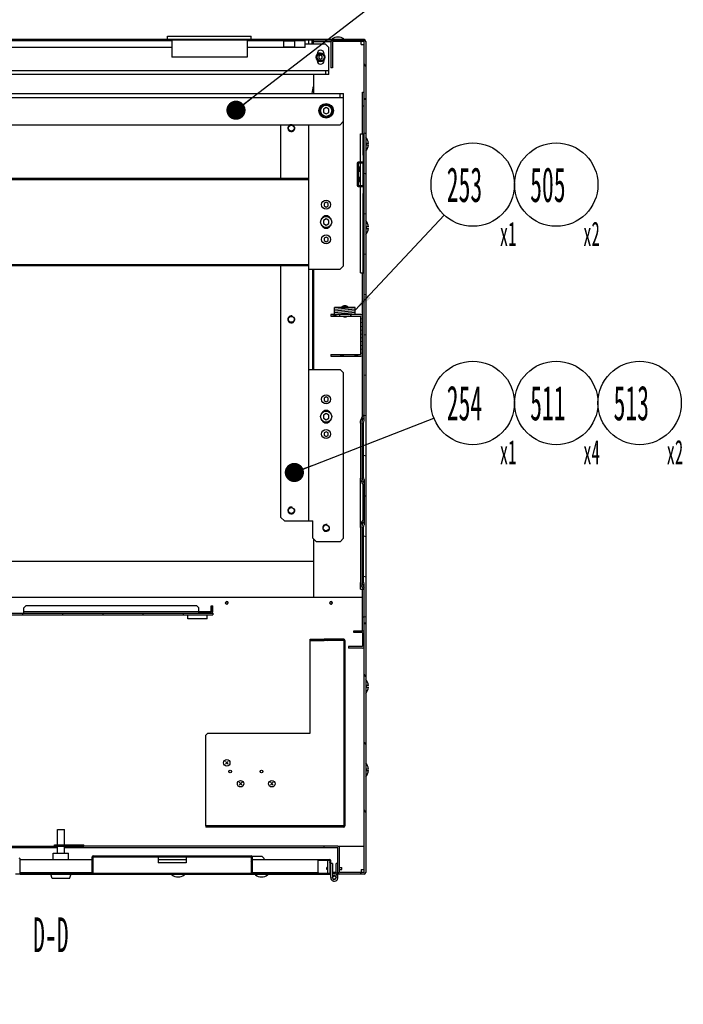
# Model space of a CAD drawing. Header units: millimetres. Extents: x 0 to 8390, y -1 to 5930.
# Tile 27 of 65: x 3622 to 4577, y 3498 to 4915. Entities that reach past the tile are written whole.
import ezdxf

# ---------------------------------------------------------------- set-up
doc = ezdxf.new("R2010")
doc.units = ezdxf.units.MM
doc.header["$LTSCALE"] = 462.55
doc.layers.get('0').update_dxf_attribs({"linetype": 'CONTINUOUS'})
for name, color, linetype in [('02___PRT_ALL_AXES', 7, 'CONTINUOUS'), ('7_ALL_FEATURES', 7, 'CONTINUOUS'), ('ALL_AXIS', 7, 'CONTINUOUS'), ('ALL_COSM_SKETCH', 7, 'CONTINUOUS')]:
    doc.layers.add(name, color=color, linetype=linetype)
doc.styles.get("Standard").update_dxf_attribs({"font": 'txt', "width": 0.5})
doc.dimstyles.get("Standard").update_dxf_attribs({"dimtxt": 35, "dimasz": 27.6, "dimexe": 2, "dimexo": 1, "dimtad": 1, "dimdec": 3, "dimdsep": 46, "dimtxsty": 'Standard', "dimblk": '_FILLED', "dimblk1": '_FILLED', "dimblk2": '_FILLED', "dimcen": 0.09, "dimadec": 3, "dimazin": 2, "dimtol": 1, "dimtp": 0.05, "dimtm": 0.05, "dimtfac": 1, "dimtdec": 3, "dimtofl": 0, "dimtmove": 0, "dimatfit": 3, "dimldrblk": '_FILLED', "dimfxl": 0, "dimtolj": 1, "dimarcsym": 0})

# ---------------------------------------------------------------- blocks, each defined once
blk = doc.blocks.new('_FILLED')
at = {"color": 0, "linetype": 'ByBlock'}
blk.add_solid([(0, 0), (-1, 0.163), (-1, -0.163)], dxfattribs=at)
blk = doc.blocks.new('BOM BALLOON 146_BL26', base_point=(4280.7, 4663.4))
at = {"color": 2, "linetype": 'Continuous'}
blk.add_circle((4273.7, 4677.5), 60, dxfattribs=at)
at = {"color": 2, "linetype": 'Continuous', "width": 0.5}
for s, height, p in [('253', 50, (4236.2, 4652.5)), ('x1', 35, (4312.6, 4589.3))]:
    blk.add_text(s, height=height, dxfattribs=at).set_placement(p)
blk = doc.blocks.new('BOM BALLOON 147_BL27', base_point=(4280.7, 4349.3))
at = {"color": 2, "linetype": 'Continuous'}
blk.add_circle((4273.7, 4363.4), 60, dxfattribs=at)
at = {"color": 2, "linetype": 'Continuous', "width": 0.5}
for s, height, p in [('254', 50, (4236.2, 4338.4)), ('x1', 35, (4312.6, 4275.2))]:
    blk.add_text(s, height=height, dxfattribs=at).set_placement(p)
blk = doc.blocks.new('BOM BALLOON 284_BL79', base_point=(4400.7, 4349.3))
at = {"color": 2, "linetype": 'Continuous'}
blk.add_circle((4393.7, 4363.4), 60, dxfattribs=at)
at = {"color": 2, "linetype": 'Continuous', "width": 0.5}
for s, height, p in [('511', 50, (4356.2, 4338.4)), ('x4', 35, (4432.6, 4275.2))]:
    blk.add_text(s, height=height, dxfattribs=at).set_placement(p)
blk = doc.blocks.new('BOM BALLOON 286_BL81', base_point=(4520.7, 4349.3))
at = {"color": 2, "linetype": 'Continuous'}
blk.add_circle((4513.7, 4363.4), 60, dxfattribs=at)
at = {"color": 2, "linetype": 'Continuous', "width": 0.5}
for s, height, p in [('513', 50, (4476.2, 4338.4)), ('x2', 35, (4552.6, 4275.2))]:
    blk.add_text(s, height=height, dxfattribs=at).set_placement(p)
blk = doc.blocks.new('BOM BALLOON 302_BL86', base_point=(4400.7, 4663.4))
at = {"color": 2, "linetype": 'Continuous'}
blk.add_circle((4393.7, 4677.5), 60, dxfattribs=at)
at = {"color": 2, "linetype": 'Continuous', "width": 0.5}
for s, height, p in [('505', 50, (4356.2, 4652.5)), ('x2', 35, (4432.6, 4589.3))]:
    blk.add_text(s, height=height, dxfattribs=at).set_placement(p)

msp = doc.modelspace()

# ---------------------------------------------------------------- hatches: boundary and pattern name
at = {"linetype": 'Continuous'}
h = msp.add_hatch(dxfattribs=at)
h.set_pattern_fill('DEFAULT__30', color=2, scale=6.769427, angle=5, style=0, pattern_type=0)
h.set_pattern_definition([(5, (0, 0), (-0.5899945, 6.7436675), [])])
edge = h.paths.add_edge_path()
edge.add_line((3121.7, 4885.7), (4117.7, 4885.7))
edge.add_line((3121.7, 4886.9), (3121.7, 4885.7))
edge.add_line((3121.7, 4886.9), (4117.7, 4886.9))
edge.add_line((4117.7, 4886.9), (4117.7, 4885.7))
h = msp.add_hatch(dxfattribs=at)
h.set_pattern_fill('DEFAULT__46', color=2, scale=55.957137, angle=125, style=0, pattern_type=0)
h.set_pattern_definition([(125, (0, 0), (-45.8374, -32.0957), [])])
edge = h.paths.add_edge_path()
edge.add_line((4119.7, 4883.4), (4119.7, 4800.7))
edge.add_line((4119.7, 4800.7), (4117.4, 4800.7))
edge.add_line((4117.4, 4883.4), (4117.4, 4800.7))
edge.add_line((4117.4, 4883.4), (4072, 4883.4))
edge.add_line((4072, 4883.4), (4072, 4845.7))
edge.add_line((4072, 4845.7), (4069.7, 4845.7))
edge.add_line((4069.7, 4883.4), (4069.7, 4845.7))
edge.add_arc((4072, 4883.4), 2.3, 90, 180)
edge.add_line((4117.4, 4885.7), (4072, 4885.7))
edge.add_arc((4117.4, 4883.4), 2.3, 0, 90)
edge = h.paths.add_edge_path()
edge.add_line((4117.4, 3685.7), (4082, 3685.7))
edge.add_arc((4082, 3688), 2.3, 180, 270)
edge.add_line((4079.7, 3688), (4079.7, 3723.4))
edge.add_line((4079.7, 3723.4), (4059.7, 3723.4))
edge.add_line((4059.7, 3723.4), (4059.7, 3725.7))
edge.add_line((4079.7, 3725.7), (4059.7, 3725.7))
edge.add_arc((4079.7, 3723.4), 2.3, 0, 90)
edge.add_line((4082, 3688), (4082, 3723.4))
edge.add_line((4117.4, 3688), (4082, 3688))
edge.add_line((4117.4, 4045.7), (4117.4, 3688))
edge.add_line((4119.7, 4045.7), (4117.4, 4045.7))
edge.add_line((4119.7, 4045.7), (4119.7, 3688))
edge.add_arc((4117.4, 3688), 2.3, 270, 360)
h = msp.add_hatch(dxfattribs=at)
h.set_pattern_fill('DEFAULT__45', color=2, scale=42.279546, angle=45, style=0, pattern_type=0)
h.set_pattern_definition([(45, (0, 0), (-29.89615, 29.89615), [])])
edge = h.paths.add_edge_path()
edge.add_line((4117.4, 4035.7), (4117.4, 4055.7))
edge.add_line((4115.1, 4035.7), (4117.4, 4035.7))
edge.add_line((4115.1, 4035.7), (4115.1, 4055.7))
edge.add_line((4115.1, 4055.7), (4117.4, 4055.7))
edge = h.paths.add_edge_path()
edge.add_line((4115.1, 4810.7), (4117.4, 4810.7))
edge.add_line((4117.4, 4790.7), (4117.4, 4810.7))
edge.add_line((4115.1, 4790.7), (4117.4, 4790.7))
edge.add_line((4115.1, 4790.7), (4115.1, 4810.7))
h = msp.add_hatch(dxfattribs=at)
h.set_pattern_fill('DEFAULT__32', color=2, scale=55.995187, angle=165, style=0, pattern_type=0)
h.set_pattern_definition([(165, (0, 0), (-14.4926, -54.0872), [])])
edge = h.paths.add_edge_path()
edge.add_line((4117.4, 4799.7), (4117.4, 4338.1))
edge.add_line((4119.7, 4799.7), (4117.4, 4799.7))
edge.add_line((4119.7, 4799.7), (4119.7, 4046.7))
edge.add_line((4119.7, 4046.7), (4117.4, 4046.7))
edge.add_line((4117.4, 4103.2), (4117.4, 4046.7))
edge.add_spline(control_points=[(4117.4, 4103.2), (4117.4, 4103.4), (4117.2, 4103.7), (4117, 4104.3), (4116.9, 4104.9), (4116.8, 4105.6), (4116.7, 4106.3), (4116.7, 4106.7), (4116.7, 4107)], knot_values=[0, 0, 0, 0, 0.166667, 0.333333, 0.5, 0.666667, 0.833333, 1, 1, 1, 1], degree=3, periodic=0)
edge.add_line((4116.7, 4107), (4116.7, 4184.4))
edge.add_spline(control_points=[(4116.7, 4184.4), (4116.7, 4184.6), (4116.7, 4185.1), (4116.8, 4185.8), (4116.9, 4186.4), (4117, 4187), (4117.2, 4187.6), (4117.4, 4188), (4117.4, 4188.1)], knot_values=[0, 0, 0, 0, 0.166667, 0.333333, 0.5, 0.666667, 0.833333, 1, 1, 1, 1], degree=3, periodic=0)
edge.add_line((4117.4, 4253.2), (4117.4, 4188.1))
edge.add_spline(control_points=[(4117.4, 4253.2), (4117.4, 4253.4), (4117.2, 4253.7), (4117, 4254.3), (4116.9, 4254.9), (4116.8, 4255.6), (4116.7, 4256.3), (4116.7, 4256.7), (4116.7, 4257)], knot_values=[0, 0, 0, 0, 0.166667, 0.333333, 0.5, 0.666667, 0.833333, 1, 1, 1, 1], degree=3, periodic=0)
edge.add_line((4116.7, 4257), (4116.7, 4334.4))
edge.add_spline(control_points=[(4116.7, 4334.4), (4116.7, 4334.6), (4116.7, 4335.1), (4116.8, 4335.8), (4116.9, 4336.4), (4117, 4337), (4117.2, 4337.6), (4117.4, 4338), (4117.4, 4338.1)], knot_values=[0, 0, 0, 0, 0.166667, 0.333333, 0.5, 0.666667, 0.833333, 1, 1, 1, 1], degree=3, periodic=0)
h = msp.add_hatch(dxfattribs=at)
h.set_pattern_fill('DEFAULT__44', color=2, scale=5.322243, angle=165, style=0, pattern_type=0)
h.set_pattern_definition([(165, (0, 0), (-1.377498, -5.140892), [])])
edge = h.paths.add_edge_path()
edge.add_line((4069.7, 4490.7), (4069.7, 4488.4))
edge.add_line((4081.7, 4490.7), (4069.7, 4490.7))
edge.add_line((4081.7, 4490.7), (4081.7, 4488.4))
edge.add_line((4081.7, 4488.4), (4069.7, 4488.4))
edge = h.paths.add_edge_path()
edge.add_line((4069.7, 4433), (4069.7, 4430.7))
edge.add_line((4069.7, 4433), (4112.8, 4433))
edge.add_line((4112.8, 4433), (4112.8, 4488.4))
edge.add_line((4112.8, 4488.4), (4097.7, 4488.4))
edge.add_line((4097.7, 4490.7), (4097.7, 4488.4))
edge.add_line((4112.8, 4490.7), (4097.7, 4490.7))
edge.add_arc((4112.8, 4488.4), 2.3, 0, 90)
edge.add_line((4115.1, 4433), (4115.1, 4488.4))
edge.add_arc((4112.8, 4433), 2.3, 270, 360)
edge.add_line((4069.7, 4430.7), (4112.8, 4430.7))
h = msp.add_hatch(dxfattribs=at)
h.set_pattern_fill('DEFAULT__24', color=2, scale=2.365954, angle=5, style=0, pattern_type=0)
h.set_pattern_definition([(5, (0, 0), (-0.20620645, 2.35695055), [])])
edge = h.paths.add_edge_path()
edge.add_line((4104.7, 4490.7), (4074.7, 4490.7))
edge.add_line((4074.7, 4490.7), (4074.7, 4500.7))
edge.add_line((4104.7, 4500.7), (4074.7, 4500.7))
edge.add_line((4104.7, 4490.7), (4104.7, 4500.7))
h = msp.add_hatch(dxfattribs=at)
h.set_pattern_fill('DEFAULT__27', color=2, scale=1.732414, angle=205, style=0, pattern_type=0)
h.set_pattern_definition([(205, (0, 0), (0.7321499, -1.57010055), [])])
edge = h.paths.add_edge_path()
edge.add_line((3879.7, 4061.1), (3897.4, 4061.1))
edge.add_line((3879.7, 4063.4), (3879.7, 4061.1))
edge.add_line((3879.7, 4063.4), (3897.4, 4063.4))
edge.add_line((3897.4, 4063.4), (3897.4, 4071.5))
edge.add_line((3897.4, 4071.5), (3899.7, 4071.5))
edge.add_line((3899.7, 4063.4), (3899.7, 4071.5))
edge.add_arc((3897.4, 4063.4), 2.3, 270, 360)
h = msp.add_hatch(dxfattribs=at)
h.set_pattern_fill('DEFAULT__28', color=2, scale=52.355953, angle=245, style=0, pattern_type=0)
h.set_pattern_definition([(245, (0, 0), (47.4506, -22.1266), [])])
edge = h.paths.add_edge_path()
edge.add_line((3190, 4061.1), (3899.7, 4061.1))
edge.add_line((3899.7, 4061.1), (3899.7, 4058.8))
edge.add_line((3190, 4058.8), (3899.7, 4058.8))
edge.add_line((3190, 4058.8), (3190, 4033.4))
edge.add_arc((3187.7, 4033.4), 2.3, 270, 360)
edge.add_line((3187.7, 4031.1), (3162.7, 4031.1))
edge.add_line((3162.7, 4031.1), (3162.7, 4033.4))
edge.add_line((3187.7, 4033.4), (3162.7, 4033.4))
edge.add_line((3187.7, 4058.8), (3187.7, 4033.4))
edge.add_arc((3190, 4058.8), 2.3, 90, 180)
h = msp.add_hatch(dxfattribs=at)
h.set_pattern_fill('DEFAULT__39', color=2, scale=55.355875, angle=45, style=0, pattern_type=0)
h.set_pattern_definition([(45, (0, 0), (-39.1425, 39.1425), [])])
edge = h.paths.add_edge_path()
edge.add_line((4115.1, 4035.7), (4102.4, 4035.7))
edge.add_arc((4115.1, 4033.4), 2.3, 0, 90)
edge.add_line((4117.4, 4033.4), (4117.4, 4013))
edge.add_arc((4115.1, 4013), 2.3, 270, 360)
edge.add_line((4115.1, 4010.7), (4094.7, 4010.7))
edge.add_line((4094.7, 4013), (4094.7, 4010.7))
edge.add_line((4115.1, 4013), (4094.7, 4013))
edge.add_line((4115.1, 4033.4), (4115.1, 4013))
edge.add_line((4115.1, 4033.4), (4102.4, 4033.4))
edge.add_line((4102.4, 4033.4), (4102.4, 4035.7))
edge = h.paths.add_edge_path()
edge.add_line((3184.7, 4035.7), (3124.3, 4035.7))
edge.add_line((3184.7, 4033.4), (3184.7, 4035.7))
edge.add_line((3184.7, 4033.4), (3124.3, 4033.4))
edge.add_line((3124.3, 4033.4), (3124.3, 4013))
edge.add_line((3124.3, 4013), (3144.7, 4013))
edge.add_line((3144.7, 4013), (3144.7, 4010.7))
edge.add_line((3124.3, 4010.7), (3144.7, 4010.7))
edge.add_arc((3124.3, 4013), 2.3, 180, 270)
edge.add_line((3122, 4033.4), (3122, 4013))
edge.add_arc((3124.3, 4033.4), 2.3, 90, 180)
h = msp.add_hatch(dxfattribs=at)
h.set_pattern_fill('DEFAULT__25', color=2, scale=13.755232, angle=325, style=0, pattern_type=0)
h.set_pattern_definition([(325, (0, 0), (7.889677, 11.267626), [])])
edge = h.paths.add_edge_path()
edge.add_line((4089.7, 4021.8), (4089.7, 3755))
edge.add_arc((4088.1, 3755), 1.6, 270, 360)
edge.add_line((4088.1, 3753.4), (3889.7, 3753.4))
edge.add_line((3889.7, 3755), (3889.7, 3753.4))
edge.add_line((4088.1, 3755), (3889.7, 3755))
edge.add_line((4088.1, 4021.8), (4088.1, 3755))
edge.add_line((4088.1, 4021.8), (4059.7, 4021.8))
edge.add_line((4059.7, 4021.8), (4059.7, 4023.4))
edge.add_line((4088.1, 4023.4), (4059.7, 4023.4))
edge.add_arc((4088.1, 4021.8), 1.6, 0, 90)
h = msp.add_hatch(dxfattribs=at)
h.set_pattern_fill('DEFAULT__33', color=2, scale=16.504649, angle=125, style=0, pattern_type=0)
h.set_pattern_definition([(125, (0, 0), (-13.519817, -9.46668), [])])
edge = h.paths.add_edge_path()
edge.add_line((3711.2, 3688.1), (3726.2, 3688.1))
edge.add_line((3726.2, 3688.1), (3726.2, 3710.7))
edge.add_arc((3727.4, 3710.7), 1.2, 90, 180)
edge.add_line((3727.4, 3711.9), (3955, 3711.9))
edge.add_arc((3955, 3710.7), 1.2, 0, 90)
edge.add_line((3956.2, 3710.7), (3956.2, 3688.1))
edge.add_line((3956.2, 3688.1), (3971.2, 3688.1))
edge.add_line((3971.2, 3686.9), (3971.2, 3688.1))
edge.add_line((3956.2, 3686.9), (3971.2, 3686.9))
edge.add_arc((3956.2, 3688.1), 1.2, 180, 270)
edge.add_line((3955, 3710.7), (3955, 3688.1))
edge.add_line((3727.4, 3710.7), (3955, 3710.7))
edge.add_line((3727.4, 3688.1), (3727.4, 3710.7))
edge.add_arc((3726.2, 3688.1), 1.2, 270, 360)
edge.add_line((3711.2, 3686.9), (3726.2, 3686.9))
edge.add_line((3711.2, 3686.9), (3711.2, 3688.1))
h = msp.add_hatch(dxfattribs=at)
h.set_pattern_fill('DEFAULT__34', color=2, scale=34.913306, angle=285, style=0, pattern_type=0)
h.set_pattern_definition([(285, (0, 0), (33.72366, 9.03623), [])])
edge = h.paths.add_edge_path()
edge.add_line((4051.2, 3706.7), (4068, 3706.7))
edge.add_arc((4068, 3705.5), 1.2, 0, 90)
edge.add_line((4069.2, 3705.5), (4069.2, 3686.9))
edge.add_arc((4068, 3686.9), 1.2, 270, 360)
edge.add_line((3622.4, 3685.7), (4068, 3685.7))
edge.add_arc((3622.4, 3686.9), 1.2, 180, 270)
edge.add_line((3621.2, 3686.9), (3621.2, 3707.5))
edge.add_line((3621.2, 3707.5), (3605.2, 3707.5))
edge.add_line((3605.2, 3708.7), (3605.2, 3707.5))
edge.add_line((3621.2, 3708.7), (3605.2, 3708.7))
edge.add_arc((3621.2, 3707.5), 1.2, 0, 90)
edge.add_line((3622.4, 3686.9), (3622.4, 3707.5))
edge.add_line((3622.4, 3686.9), (4068, 3686.9))
edge.add_line((4068, 3705.5), (4068, 3686.9))
edge.add_line((4051.2, 3705.5), (4068, 3705.5))
edge.add_line((4051.2, 3706.7), (4051.2, 3705.5))

# ---------------------------------------------------------------- linework, layer by layer
at = {"color": 7, "linetype": 'Continuous'}
for p, q in [((3121.7, 4886.9), (4117.7, 4886.9)), ((4117.7, 4886.9), (4117.7, 4885.7)), ((3121.7, 4885.7), (4117.7, 4885.7)), ((3840.5, 4885.7), (3840.5, 4860.9)), ((3949, 4885.7), (3949, 4860.9)), ((4001.7, 4884.2), (4001.7, 4885.7)), ((4017.7, 4884.2), (4017.7, 4885.7)), ((4032.7, 4884.5), (4032.7, 4885.7)), ((4061.7, 4879.7), (4032.7, 4879.7)), ((4037.7, 4879.7), (4037.7, 4885.7)), ((4042.7, 4879.7), (4042.7, 4885.7)), ((4044.7, 4883.4), (4044.7, 4885.7)), ((4044.7, 4883.4), (4069.7, 4883.4)), ((4066.7, 4874.7), (4061.7, 4879.7)), ((4066.7, 4835.7), (4066.7, 4874.7)), ((4069.7, 4883.4), (4069.7, 4845.7)), ((4072, 4883.4), (4072, 4845.7)), ((4117.4, 4883.4), (4072, 4883.4)), ((4117.4, 4338.1), (4117.4, 4883.4)), ((4119.7, 4883.4), (4119.7, 3688)), ((3949, 4860.9), (3840.5, 4860.9)), ((4048.6, 4860.7), (4049.7, 4860.7)), ((4048.6, 4860.6), (4049.7, 4860.6)), ((4048.7, 4861.4), (4049.8, 4861.4)), ((4054.7, 4863.6), (4052.2, 4862.1)), ((4052.2, 4862.1), (4052.2, 4859.2)), ((4052.2, 4859.2), (4054.7, 4857.8)), ((4057.2, 4862.1), (4054.7, 4863.6)), ((4054.7, 4857.8), (4057.2, 4859.2)), ((4057.2, 4859.2), (4057.2, 4862.1)), ((4072, 4845.7), (4069.7, 4845.7)), ((3172.7, 4841.7), (4066.7, 4841.7)), ((4061.7, 4841.7), (4061.7, 4835.7)), ((3151.7, 4802.7), (4087.7, 4802.7)), ((4082.7, 4802.7), (4082.7, 4808.7)), ((4087.7, 4768.7), (4087.7, 4808.7)), ((4115.1, 4750.7), (4115.1, 4810.7)), ((4115.1, 4810.7), (4117.4, 4810.7)), ((4062.7, 4788.3), (4058.7, 4786)), ((4066.7, 4786), (4062.7, 4788.3)), ((4115.1, 4790.7), (4117.4, 4790.7)), ((4119.7, 4800.7), (4117.4, 4800.7)), ((4119.7, 4799.7), (4117.4, 4799.7)), ((4053.5, 4783.8), (4054.7, 4783.8)), ((4053.5, 4783.6), (4054.7, 4783.6)), ((4053.6, 4785), (4054.8, 4785)), ((4058.7, 4786), (4058.7, 4781.4)), ((4058.7, 4781.4), (4062.7, 4779.1)), ((4062.7, 4779.1), (4066.7, 4781.4)), ((4066.7, 4781.4), (4066.7, 4786)), ((3156.7, 4763.7), (4082.7, 4763.7)), ((4082.7, 4763.7), (4087.7, 4768.7)), ((4112.2, 4750.7), (4117.4, 4750.7)), ((4112.2, 4709.7), (4112.2, 4750.7)), ((4116.2, 4719.7), (4116.2, 4750.7)), ((4123.7, 4736.8), (4120.7, 4736.8)), ((4120.7, 4734.5), (4120.7, 4736.8)), ((4120.7, 4734.5), (4123.7, 4734.5)), ((4115.9, 4719.7), (4117.4, 4719.7)), ((4115.9, 4708.2), (4108.9, 4708.2)), ((4108.9, 4708.2), (4108.9, 4676.2)), ((4110.7, 4702.8), (4109.8, 4702.8)), ((4110.7, 4702.8), (4110.7, 4696.5)), ((4112.2, 4676.2), (4112.2, 4708.2)), ((4116.2, 4676.1), (4116.2, 4708.2)), ((4110.7, 4696.5), (4109.8, 4696.5)), ((4037.7, 4684.6), (3201.7, 4684.6)), ((4108.9, 4676.2), (4115.9, 4676.2)), ((4112.2, 4550.7), (4112.2, 4674.7)), ((4115.9, 4664.7), (4117.4, 4664.7)), ((4116.2, 4550.7), (4116.2, 4664.7)), ((4062.7, 4652.1), (4059.7, 4650.4)), ((4059.7, 4650.4), (4059.7, 4646.9)), ((4059.7, 4646.9), (4062.7, 4645.2)), ((4065.7, 4650.4), (4062.7, 4652.1)), ((4062.7, 4645.2), (4065.7, 4646.9)), ((4065.7, 4646.9), (4065.7, 4650.4)), ((4062.7, 4628.3), (4058.7, 4626)), ((4058.7, 4626), (4058.7, 4621.4)), ((4058.7, 4621.4), (4062.7, 4619.1)), ((4066.7, 4626), (4062.7, 4628.3)), ((4062.7, 4619.1), (4066.7, 4621.4)), ((4066.7, 4621.4), (4066.7, 4626)), ((4123.7, 4616.8), (4120.7, 4616.8)), ((4120.7, 4614.5), (4120.7, 4616.8)), ((4120.7, 4614.5), (4123.7, 4614.5)), ((4062.7, 4602.1), (4059.7, 4600.4)), ((4059.7, 4600.4), (4059.7, 4596.9)), ((4059.7, 4596.9), (4062.7, 4595.2)), ((4065.7, 4600.4), (4062.7, 4602.1)), ((4062.7, 4595.2), (4065.7, 4596.9)), ((4065.7, 4596.9), (4065.7, 4600.4)), ((3201.7, 4562.8), (4037.7, 4562.8)), ((4043.7, 4411.7), (4043.7, 4555.7)), ((4112.2, 4550.7), (4117.4, 4550.7)), ((4115.1, 4344.2), (4115.1, 4550.7)), ((4112.8, 4490.7), (4069.7, 4490.7)), ((4069.7, 4490.7), (4069.7, 4488.4)), ((4104.7, 4500.7), (4074.7, 4500.7)), ((4074.7, 4490.7), (4074.7, 4500.7)), ((4081.7, 4490.7), (4081.7, 4488.4)), ((4097.7, 4490.7), (4097.7, 4488.4)), ((4104.7, 4490.7), (4104.7, 4500.7)), ((4069.7, 4488.4), (4112.8, 4488.4)), ((4112.8, 4433), (4112.8, 4488.4)), ((4069.7, 4433), (4112.8, 4433)), ((4069.7, 4433), (4069.7, 4430.7)), ((4069.7, 4430.7), (4112.8, 4430.7)), ((4062.7, 4372.1), (4059.7, 4370.4)), ((4059.7, 4370.4), (4059.7, 4366.9)), ((4059.7, 4366.9), (4062.7, 4365.2)), ((4065.7, 4370.4), (4062.7, 4372.1)), ((4062.7, 4365.2), (4065.7, 4366.9)), ((4065.7, 4366.9), (4065.7, 4370.4)), ((4062.7, 4348.3), (4058.7, 4346)), ((4066.7, 4346), (4062.7, 4348.3)), ((4058.7, 4346), (4058.7, 4341.4)), ((4058.7, 4341.4), (4062.7, 4339.1)), ((4062.7, 4339.1), (4066.7, 4341.4)), ((4066.7, 4341.4), (4066.7, 4346)), ((4116.7, 4257), (4116.7, 4334.4)), ((4062.7, 4322.1), (4059.7, 4320.4)), ((4059.7, 4320.4), (4059.7, 4316.9)), ((4065.7, 4320.4), (4062.7, 4322.1)), ((4065.7, 4316.9), (4065.7, 4320.4)), ((4059.7, 4316.9), (4062.7, 4315.2)), ((4062.7, 4315.2), (4065.7, 4316.9)), ((4112.2, 4186.2), (4112.2, 4255.1)), ((4117.4, 4253.2), (4117.4, 4188.1)), ((4116.2, 4195.4), (4116.2, 4245.9)), ((4116.7, 4107), (4116.7, 4184.4)), ((4112.2, 4095.7), (4112.2, 4105.1)), ((4112.2, 4095.7), (4116.5, 4095.7)), ((4115.1, 4035.7), (4115.1, 4095.7)), ((4116.2, 4095.7), (4116.2, 4095.9)), ((4117.4, 3688), (4117.4, 4103.2)), ((3630.7, 4071.5), (3627.7, 4068.5)), ((3627.7, 4061.1), (3627.7, 4068.5)), ((3876.7, 4071.5), (3630.7, 4071.5)), ((3879.7, 4068.5), (3876.7, 4071.5)), ((3879.7, 4061.1), (3879.7, 4068.5)), ((3897.4, 4071.5), (3899.7, 4071.5)), ((3897.4, 4063.4), (3897.4, 4071.5)), ((3899.7, 4063.4), (3899.7, 4071.5)), ((3190, 4061.1), (3899.7, 4061.1)), ((3190, 4058.8), (3899.7, 4058.8)), ((3627.7, 4063.4), (3897.4, 4063.4)), ((3863.7, 4052.8), (3863.7, 4058.8)), ((3891.7, 4052.8), (3891.7, 4058.8)), ((3899.7, 4061.1), (3899.7, 4058.8)), ((4115.1, 4055.7), (4117.4, 4055.7)), ((4119.7, 4046.7), (4117.4, 4046.7)), ((4119.7, 4045.7), (4117.4, 4045.7)), ((4088.1, 4023.4), (4059.7, 4023.4)), ((4059.7, 4021.8), (4059.7, 4023.4)), ((4102.4, 4035.7), (4117.4, 4035.7)), ((4102.4, 4033.4), (4102.4, 4035.7)), ((4115.1, 4033.4), (4102.4, 4033.4)), ((4115.1, 4033.4), (4115.1, 4013)), ((4088.1, 4021.8), (4059.7, 4021.8)), ((4088.1, 4021.8), (4088.1, 3755)), ((4089.7, 4021.8), (4089.7, 3755)), ((4115.1, 4013), (4094.7, 4013)), ((4094.7, 4013), (4094.7, 4010.7)), ((4115.1, 4010.7), (4094.7, 4010.7)), ((4123.7, 3956.8), (4120.7, 3956.8)), ((4120.7, 3954.5), (4120.7, 3956.8)), ((4120.7, 3954.5), (4123.7, 3954.5)), ((4123.7, 3836.8), (4120.7, 3836.8)), ((4120.7, 3834.5), (4120.7, 3836.8)), ((4120.7, 3834.5), (4123.7, 3834.5)), ((4088.1, 3755), (3889.7, 3755)), ((3889.7, 3755), (3889.7, 3753.4)), ((4088.1, 3753.4), (3889.7, 3753.4)), ((3654.7, 3723.4), (3654.7, 3725.7)), ((4079.7, 3725.7), (4059.7, 3725.7)), ((4059.7, 3723.4), (4059.7, 3725.7)), ((3676.2, 3723.4), (3562.2, 3723.4)), ((4079.7, 3723.4), (3686.2, 3723.4)), ((3727.4, 3711.9), (3955, 3711.9)), ((4079.7, 3688), (4079.7, 3723.4)), ((4082, 3688), (4082, 3723.4)), ((3622.4, 3686.9), (3622.4, 3707.5)), ((3726.2, 3688.1), (3726.2, 3710.7)), ((3727.4, 3710.7), (3955, 3710.7)), ((3727.4, 3688.1), (3727.4, 3710.7)), ((3955, 3710.7), (3955, 3688.1)), ((3956.2, 3710.7), (3956.2, 3688.1)), ((4051.2, 3706.7), (4068, 3706.7)), ((4051.2, 3706.7), (4051.2, 3705.5)), ((4051.2, 3705.5), (4068, 3705.5)), ((4064.8, 3705.5), (4064.8, 3686.9)), ((4068, 3705.5), (4068, 3686.9)), ((4069.2, 3705.5), (4069.2, 3686.9)), ((4071.7, 3700.7), (4069.2, 3700.7)), ((4071.7, 3700.7), (4071.7, 3680.7)), ((4079.7, 3700.7), (4077.2, 3700.7)), ((4077.2, 3685.2), (4077.2, 3700.7)), ((3622.4, 3686.9), (4068, 3686.9)), ((3622.4, 3685.7), (4068, 3685.7)), ((3711.2, 3688.1), (3726.2, 3688.1)), ((3711.2, 3686.9), (3711.2, 3688.1)), ((3840.9, 3684.7), (3841, 3684.7)), ((3858.5, 3684.7), (3858.6, 3684.7)), ((3956.2, 3688.1), (3971.2, 3688.1)), ((3960.9, 3684.7), (3961, 3684.7)), ((3971.2, 3686.9), (3971.2, 3688.1)), ((3978.5, 3684.7), (3978.6, 3684.7)), ((4051.2, 3688.1), (4051.2, 3686.9)), ((4077.2, 3688), (4071.7, 3688)), ((4071.7, 3685.2), (4073, 3683)), ((4077.2, 3687.7), (4079.7, 3687.7)), ((4117.4, 3685.7), (4079.7, 3685.7)), ((4117.4, 3688), (4082, 3688))]:
    msp.add_line(p, q, dxfattribs=at)
at = {"color": 3, "linetype": 'Continuous'}
for p, q in [((3840.5, 4884.5), (3399, 4884.5)), ((3840.5, 4874.5), (3399, 4874.5)), ((4001.7, 4884.5), (3949, 4884.5)), ((4032.7, 4874.5), (3949, 4874.5)), ((4001.7, 4875.7), (4001.7, 4884.2)), ((4001.7, 4884.2), (4017.7, 4884.2)), ((4001.7, 4875.7), (4017.7, 4875.7)), ((4032.7, 4884.5), (4017.7, 4884.5)), ((4017.7, 4875.7), (4017.7, 4884.2)), ((4032.7, 4874.5), (4032.7, 4884.5)), ((4044.7, 4879.7), (4044.7, 4883.4)), ((4112.9, 4878.9), (4112.9, 4883.4)), ((4112.9, 4878.9), (4117.4, 4878.9)), ((4066.7, 4835.7), (3172.7, 4835.7)), ((4044.7, 4835.7), (4044.7, 4808.7)), ((3151.7, 4808.7), (4087.7, 4808.7)), ((3997.7, 4686.2), (3997.7, 4763.7)), ((4037.7, 4193.7), (4037.7, 4763.7)), ((4087.7, 4560.7), (4087.7, 4768.7)), ((4115.9, 4719.7), (4115.9, 4709.7)), ((4107.4, 4708.2), (4107.4, 4676.2)), ((4115.9, 4709.7), (4108.9, 4709.7)), ((4037.7, 4686.2), (3201.7, 4686.2)), ((4108.9, 4674.7), (4115.9, 4674.7)), ((4115.9, 4674.7), (4115.9, 4664.7)), ((3201.7, 4561.2), (4037.7, 4561.2)), ((3997.7, 4198.7), (3997.7, 4561.2)), ((4082.7, 4555.7), (4087.7, 4560.7)), ((4037.7, 4555.7), (4082.7, 4555.7)), ((4044.7, 4555.7), (4044.7, 4411.7)), ((4037.7, 4411.7), (4082.7, 4411.7)), ((4087.7, 4406.7), (4082.7, 4411.7)), ((4087.7, 4168.7), (4087.7, 4406.7)), ((3997.7, 4198.7), (4002.7, 4193.7)), ((4002.7, 4193.7), (4043.7, 4193.7)), ((4043.7, 4168.7), (4043.7, 4193.7)), ((4043.7, 4168.7), (4048.7, 4163.7)), ((4044.7, 4167.7), (4044.7, 4083.4)), ((4082.7, 4163.7), (4087.7, 4168.7)), ((4082.7, 4163.7), (4048.7, 4163.7)), ((3194.7, 4135.7), (4044.7, 4135.7)), ((4115.1, 4083.4), (3124.3, 4083.4)), ((3891.7, 4052.8), (3863.7, 4052.8)), ((3590.2, 3725.7), (3671.7, 3725.7)), ((4059.7, 3725.7), (3714.2, 3725.7)), ((4079.7, 3725.7), (4117.4, 3725.7)), ((3622.4, 3706.7), (3726.2, 3706.7)), ((3821.2, 3706.7), (3861.2, 3706.7)), ((3956.2, 3706.7), (4051.2, 3706.7)), ((4051.2, 3688.1), (4051.2, 3705.5)), ((3622.4, 3685.7), (3615.6, 3685.7)), ((3622.4, 3688.1), (3711.2, 3688.1)), ((3971.2, 3688.1), (4051.2, 3688.1)), ((4069.2, 3685.7), (4068, 3685.7)), ((4069.2, 3686.9), (4069.2, 3680.7)), ((4072.9, 3685.7), (4071.7, 3685.7)), ((4077.2, 3685.7), (4076, 3685.7)), ((4079.7, 3680.7), (4079.7, 3688)), ((4112.9, 3692.5), (4117.4, 3692.5)), ((4112.9, 3692.5), (4112.9, 3688))]:
    msp.add_line(p, q, dxfattribs=at)
at = {"color": 7, "linetype": 'Continuous'}
for points in [[(4116, 4345.2), (4115.8, 4345), (4115.3, 4344.3), (4114.7, 4343.6), (4114.2, 4342.8), (4113.8, 4342), (4113.4, 4341.1)], [(4116, 4195.2), (4115.8, 4195), (4115.3, 4194.3), (4114.7, 4193.6), (4114.2, 4192.8), (4113.8, 4192), (4113.4, 4191.1)]]:
    msp.add_lwpolyline(points, dxfattribs=at)
for centre, radius, start, end in [((4079.7, 4875.2), 14.5, 54.1521, 125.8478), ((4072, 4883.4), 2.3, 90, 180), ((4117.4, 4883.4), 2.3, 0, 90), ((4054.7, 4860.7), 6.1, 180.6015, 179.3985), ((4079.7, 4805.7), 37.5, 159.1463, 175.4065), ((4062.7, 4783.7), 9.2, 180.6647, 179.3353), ((4109.8, 4703.7), 0.9, 180, 270), ((4115.9, 4709.7), 1.5, 270, 360), ((4109.8, 4695.6), 0.9, 90, 180), ((4115.9, 4674.7), 1.5, 0, 90), ((4112.8, 4488.4), 2.3, 0, 90), ((4112.8, 4433), 2.3, 270, 360), ((3897.4, 4063.4), 2.3, 270, 360), ((4088.1, 4021.8), 1.6, 0, 90), ((4115.1, 4033.4), 2.3, 0, 90), ((4115.1, 4013), 2.3, 270, 360), ((4088.1, 3755), 1.6, 270, 360), ((4079.7, 3723.4), 2.3, 0, 90), ((3727.4, 3710.7), 1.2, 90, 180), ((3955, 3710.7), 1.2, 0, 90), ((3621.2, 3707.5), 1.2, 0, 90), ((4068, 3705.5), 1.2, 0, 90), ((3622.4, 3686.9), 1.2, 180, 270), ((3726.2, 3688.1), 1.2, 270, 360), ((3849.7, 3696.2), 14.5, 232.7129, 307.2871), ((3956.2, 3688.1), 1.2, 180, 270), ((3969.7, 3696.2), 14.5, 232.7129, 307.2871), ((4068, 3686.9), 1.2, 270, 360), ((4074.5, 3680.7), 2.75, 180, 121.5881), ((4082, 3688), 2.3, 180, 270), ((4117.4, 3688), 2.3, 270, 360)]:
    msp.add_arc(centre, radius, start, end, dxfattribs=at)
at = {"color": 2, "linetype": 'Continuous'}
for centre, radius, start, end in [((4012.7, 4758.7), 5, 75, 15), ((4012.7, 4483.7), 5, 75, 15), ((4012.7, 4208.7), 5, 75, 15), ((4062.7, 4183.7), 5, 75, 15), ((3919.7, 4075.7), 2, 255, 195), ((4069.7, 4075.7), 2, 255, 195)]:
    msp.add_arc(centre, radius, start, end, dxfattribs=at)
at = {"color": 3, "linetype": 'Continuous'}
for centre, radius, start, end in [((4108.9, 4708.2), 1.5, 90, 180), ((4108.9, 4676.2), 1.5, 180, 270), ((4074.5, 3680.7), 5.25, 180, 121.5881)]:
    msp.add_arc(centre, radius, start, end, dxfattribs=at)
at = {"color": 7, "linetype": 'Continuous'}
for points in [[(4116.7, 4334.4), (4116.7, 4335.7), (4116.9, 4337), (4117.4, 4338.1)], [(4117.4, 4253.2), (4116.9, 4254.4), (4116.7, 4255.7), (4116.7, 4257)], [(4116.7, 4184.4), (4116.7, 4185.7), (4116.9, 4187), (4117.4, 4188.1)], [(4117.4, 4103.2), (4116.9, 4104.4), (4116.7, 4105.7), (4116.7, 4107)]]:
    msp.add_open_spline(points, degree=3, dxfattribs=at)
at = {"layer": '02___PRT_ALL_AXES', "color": 7, "linetype": 'Continuous'}
for p, q in [((4049.7, 4865.7), (4049.7, 4864.4)), ((4059.7, 4864.4), (4059.7, 4865.7)), ((4049.7, 4856.9), (4049.7, 4855.7)), ((4059.7, 4855.7), (4059.7, 4856.9)), ((4110.7, 4687.8), (4109.8, 4687.8)), ((4110.7, 4681.5), (4109.8, 4681.5)), ((4110.7, 4687.8), (4110.7, 4681.5)), ((4112.1, 4334.4), (4112.1, 4257)), ((4114.4, 4334.4), (4114.4, 4257)), ((4112.1, 4184.4), (4112.1, 4107)), ((4114.4, 4184.4), (4114.4, 4107)), ((3676.2, 3749.7), (3686.2, 3749.7)), ((3676.2, 3727.7), (3676.2, 3749.7)), ((3686.2, 3727.7), (3686.2, 3749.7)), ((3676.2, 3715.7), (3676.2, 3725.7)), ((3686.2, 3715.7), (3686.2, 3725.7)), ((3840.9, 3684.7), (3839.7, 3685.7)), ((3858.6, 3684.7), (3859.7, 3685.7)), ((3960.9, 3684.7), (3959.7, 3685.7)), ((3978.6, 3684.7), (3979.7, 3685.7))]:
    msp.add_line(p, q, dxfattribs=at)
at = {"layer": '02___PRT_ALL_AXES', "color": 3, "linetype": 'Continuous'}
for centre, radius in [((4012.7, 4758.7), 4.25), ((4012.7, 4483.7), 4.25), ((4012.7, 4208.7), 4.25), ((4062.7, 4183.7), 4.25), ((3919.7, 4075.7), 1.65), ((4069.7, 4075.7), 1.65)]:
    msp.add_circle(centre, radius, dxfattribs=at)
at = {"layer": '02___PRT_ALL_AXES', "color": 7, "linetype": 'Continuous'}
for centre, radius in [((3924.7, 3833.4), 2), ((3969.7, 3833.4), 2), ((4074.5, 3680.7), 2.5)]:
    msp.add_circle(centre, radius, dxfattribs=at)
for centre, radius, start, end in [((4054.7, 4865.7), 5, 0, 180), ((4054.7, 4855.7), 5, 180, 360), ((4109.2, 4735.7), 14.5, 4.5499, 43.6028), ((4109.2, 4735.7), 14.5, 316.3972, 355.4501), ((4109.8, 4688.7), 0.9, 180, 270), ((4109.8, 4680.6), 0.9, 90, 180), ((4059.2, 4623.7), 6.5, 102.069, 106.1831), ((4059.2, 4623.7), 6.5, 253.8169, 257.931), ((4066.2, 4623.7), 6.5, 73.8169, 77.931), ((4066.2, 4623.7), 6.5, 282.069, 286.1831), ((4109.2, 4615.7), 14.5, 4.5499, 43.6028), ((4109.2, 4615.7), 14.5, 316.3972, 355.4501), ((4109.2, 3955.7), 14.5, 4.5499, 43.6028), ((4109.2, 3955.7), 14.5, 316.3972, 355.4501), ((4109.2, 3835.7), 14.5, 4.5499, 43.6028), ((4109.2, 3835.7), 14.5, 316.3972, 355.4501), ((4074.5, 3680.7), 5, 121.5881, 123.3896)]:
    msp.add_arc(centre, radius, start, end, dxfattribs=at)
at = {"layer": '02___PRT_ALL_AXES', "color": 3, "linetype": 'Continuous'}
for centre, start, end in [((4062.7, 4626.2), 28.0594, 151.9406), ((4062.7, 4621.2), 208.0594, 331.9406), ((4062.7, 4346.2), 28.0594, 151.9406), ((4062.7, 4341.2), 208.0594, 331.9406)]:
    msp.add_arc(centre, 6.5, start, end, dxfattribs=at)
at = {"layer": '02___PRT_ALL_AXES', "color": 7, "linetype": 'Continuous'}
for points, knots in [([(4112.1, 4334.4), (4112.1, 4335), (4112.2, 4337.2), (4112.8, 4339.5), (4113.4, 4341.1)], [0, 0, 0, 0, 0.254417, 1, 1, 1, 1]), ([(4114.4, 4334.4), (4114.4, 4335.1), (4114.6, 4337.8), (4115.4, 4340.5), (4116.5, 4342.2)], [0, 0, 0, 0, 0.263405, 1, 1, 1, 1]), ([(4112.1, 4257), (4112.1, 4255.8), (4112.3, 4253.6), (4113.3, 4250.2), (4114.9, 4247.2), (4116.5, 4245.6), (4117.4, 4244.9)], [0, 0, 0, 0, 0.250272, 0.500468, 0.750459, 1, 1, 1, 1]), ([(4114.4, 4257), (4114.4, 4256.2), (4114.7, 4253), (4115.8, 4249.8), (4117.4, 4248)], [0, 0, 0, 0, 0.252373, 1, 1, 1, 1]), ([(4112.1, 4184.4), (4112.1, 4185), (4112.2, 4187.2), (4112.8, 4189.5), (4113.4, 4191.1)], [0, 0, 0, 0, 0.254417, 1, 1, 1, 1]), ([(4114.4, 4184.4), (4114.4, 4185.1), (4114.6, 4187.8), (4115.4, 4190.5), (4116.5, 4192.2)], [0, 0, 0, 0, 0.263405, 1, 1, 1, 1]), ([(4112.1, 4107), (4112.1, 4105.8), (4112.3, 4103.6), (4113.3, 4100.2), (4114.9, 4097.2), (4116.5, 4095.6), (4117.4, 4094.9)], [0, 0, 0, 0, 0.250272, 0.500468, 0.750459, 1, 1, 1, 1]), ([(4114.4, 4107), (4114.4, 4106.2), (4114.7, 4103), (4115.8, 4099.8), (4117.4, 4098)], [0, 0, 0, 0, 0.252373, 1, 1, 1, 1])]:
    msp.add_open_spline(points, degree=3, knots=knots, dxfattribs=at)
for points in [[(4116, 4345.2), (4114.9, 4344), (4114, 4342.6), (4113.4, 4341.1)], [(4117.4, 4346.5), (4116.9, 4346.1), (4116.4, 4345.7), (4116, 4345.2)], [(4117.4, 4343.4), (4117.1, 4343), (4116.8, 4342.6), (4116.5, 4342.2)], [(4116, 4195.2), (4114.9, 4194), (4114, 4192.6), (4113.4, 4191.1)], [(4117.4, 4196.5), (4116.9, 4196.1), (4116.4, 4195.7), (4116, 4195.2)], [(4117.4, 4193.4), (4117.1, 4193), (4116.8, 4192.6), (4116.5, 4192.2)]]:
    msp.add_open_spline(points, degree=3, dxfattribs=at)
at = {"layer": '7_ALL_FEATURES', "color": 7, "linetype": 'Continuous'}
for p, q in [((4039.7, 4023.4), (4059.7, 4023.4)), ((4039.7, 3888.4), (4039.7, 4023.4)), ((4042.7, 4021.8), (4042.7, 4023.4)), ((4039.7, 4021.8), (4059.7, 4021.8)), ((3892.7, 3888.4), (3889.7, 3885.4)), ((3889.7, 3755), (3889.7, 3885.4)), ((3892.7, 3888.4), (4039.7, 3888.4)), ((3671.7, 3727.7), (3714.2, 3727.7)), ((3671.7, 3725.7), (3671.7, 3727.7)), ((3671.7, 3725.7), (3714.2, 3725.7)), ((3700.2, 3725.7), (3700.2, 3727.7)), ((3714.2, 3725.7), (3714.2, 3727.7)), ((3670.2, 3715.7), (3692.2, 3715.7)), ((3670.2, 3706.7), (3670.2, 3715.7)), ((3692.2, 3706.7), (3692.2, 3715.7)), ((3970.5, 3710.9), (3956.2, 3710.9)), ((3973.5, 3707.9), (3970.5, 3710.9)), ((3821.2, 3710.7), (3821.2, 3701.9)), ((3861.2, 3701.9), (3821.2, 3701.9)), ((3861.2, 3710.7), (3861.2, 3701.9)), ((3973.5, 3706.7), (3973.5, 3707.9)), ((3668.7, 3679.3), (3666.7, 3685.7)), ((3693.7, 3679.3), (3695.7, 3685.7)), ((3727.4, 3686.9), (3727.4, 3688.1)), ((3955, 3688.1), (3955, 3686.9)), ((3693.7, 3679.3), (3668.7, 3679.3))]:
    msp.add_line(p, q, dxfattribs=at)
at = {"layer": 'ALL_AXIS', "color": 7, "linetype": 'Continuous'}
for p, q in [((3834.7, 4886.9), (3834.7, 4890.9)), ((3834.7, 4890.9), (3954.7, 4890.9)), ((3954.7, 4886.9), (3954.7, 4890.9)), ((4094.4, 4501), (4085, 4501)), ((4085, 4501), (4085, 4500.7)), ((4094.4, 4501), (4094.4, 4500.7)), ((4088.1, 4488.4), (4088.1, 4486.7)), ((4091.3, 4486.7), (4088.1, 4486.7)), ((4091.3, 4488.4), (4091.3, 4486.7)), ((4064.8, 3695.3), (4063.7, 3695.3)), ((4063.7, 3692.1), (4063.7, 3695.3)), ((4064.8, 3692.1), (4063.7, 3692.1)), ((4082, 3695.3), (4085.2, 3695.3)), ((4082, 3692.1), (4085.2, 3692.1)), ((4085.2, 3692.1), (4085.2, 3695.3))]:
    msp.add_line(p, q, dxfattribs=at)
for centre, radius in [((4054.7, 4860.7), 6.25), ((4054.7, 4860.7), 5), ((4062.7, 4783.7), 10.5), ((4062.7, 4783.7), 8), ((4062.7, 4648.7), 6.5), ((4062.7, 4623.7), 8), ((4062.7, 4598.7), 6.5), ((4062.7, 4368.7), 6.5), ((4062.7, 4343.7), 8), ((4062.7, 4318.7), 6.5), ((3919.7, 3845.7), 4.7), ((3939.7, 3815.7), 4.7), ((3984.7, 3815.7), 4.7)]:
    msp.add_circle(centre, radius, dxfattribs=at)
msp.add_arc((4089.7, 4497.1), 6.1, 39.6019, 140.3981, dxfattribs=at)
at = {"layer": 'ALL_COSM_SKETCH', "color": 7, "linetype": 'Continuous'}
for p, q in [((3921.7, 3843.7), (3917.7, 3847.7)), ((3917.7, 3843.7), (3921.7, 3847.7)), ((3941.7, 3813.7), (3937.7, 3817.7)), ((3937.7, 3813.7), (3941.7, 3817.7)), ((3986.7, 3813.7), (3982.7, 3817.7)), ((3982.7, 3813.7), (3986.7, 3817.7))]:
    msp.add_line(p, q, dxfattribs=at)
for points, knots in [([(4087.7, 4502.5), (4087.8, 4502.5), (4087.8, 4502.5), (4087.9, 4502.6), (4087.9, 4502.6), (4087.9, 4502.6), (4088, 4502.6), (4088, 4502.7), (4088.1, 4502.7), (4088.1, 4502.7), (4088.1, 4502.7), (4088.2, 4502.8), (4088.2, 4502.8), (4088.2, 4502.8), (4088.3, 4502.8), (4088.3, 4502.8), (4088.4, 4502.9), (4088.4, 4502.9), (4088.4, 4502.9), (4088.4, 4502.9), (4088.5, 4502.9), (4088.5, 4502.9), (4088.6, 4503), (4088.6, 4503), (4088.6, 4503), (4088.7, 4503), (4088.7, 4503), (4088.8, 4503), (4088.8, 4503), (4088.8, 4503), (4088.8, 4503), (4088.9, 4503.1), (4089, 4503.1), (4089, 4503.1), (4089.1, 4503.1)], [0, 0, 0, 0, 0.0625, 0.125, 0.15625, 0.171875, 0.1875, 0.21875, 0.25, 0.28125, 0.3125, 0.328125, 0.34375, 0.375, 0.4375, 0.46875, 0.484375, 0.5, 0.515625, 0.53125, 0.5625, 0.625, 0.65625, 0.671875, 0.6875, 0.71875, 0.75, 0.78125, 0.8125, 0.828125, 0.84375, 0.875, 0.9375, 1, 1, 1, 1]), ([(4089.1, 4503.1), (4089.1, 4503.1), (4089.1, 4503.1), (4089.2, 4503.1), (4089.2, 4503.1), (4089.2, 4503.1), (4089.3, 4503.1), (4089.3, 4503.1), (4089.3, 4503.1), (4089.3, 4503.1), (4089.3, 4503.2), (4089.4, 4503.2), (4089.4, 4503.2), (4089.4, 4503.2), (4089.4, 4503.2), (4089.5, 4503.2), (4089.5, 4503.2), (4089.5, 4503.2), (4089.5, 4503.2), (4089.5, 4503.2), (4089.6, 4503.2), (4089.6, 4503.2), (4089.6, 4503.2), (4089.7, 4503.2), (4089.7, 4503.2), (4089.7, 4503.2)], [0, 0, 0, 0, 0.125, 0.1875, 0.25, 0.28125, 0.3125, 0.328125, 0.34375, 0.375, 0.4375, 0.46875, 0.5, 0.53125, 0.5625, 0.625, 0.65625, 0.671875, 0.6875, 0.71875, 0.75, 0.8125, 0.84375, 0.875, 1, 1, 1, 1]), ([(4090.4, 4503.1), (4090.4, 4503.1), (4090.3, 4503.1), (4090.3, 4503.1), (4090.3, 4503.1), (4090.2, 4503.1), (4090.2, 4503.1), (4090.2, 4503.1), (4090.2, 4503.1), (4090.2, 4503.1), (4090.1, 4503.2), (4090.1, 4503.2), (4090.1, 4503.2), (4090.1, 4503.2), (4090, 4503.2), (4090, 4503.2), (4090, 4503.2), (4090, 4503.2), (4089.9, 4503.2), (4089.9, 4503.2), (4089.9, 4503.2), (4089.9, 4503.2), (4089.8, 4503.2), (4089.8, 4503.2), (4089.8, 4503.2), (4089.7, 4503.2)], [0, 0, 0, 0, 0.125, 0.1875, 0.25, 0.28125, 0.3125, 0.328125, 0.34375, 0.375, 0.4375, 0.46875, 0.5, 0.53125, 0.5625, 0.625, 0.65625, 0.671875, 0.6875, 0.71875, 0.75, 0.8125, 0.84375, 0.875, 1, 1, 1, 1]), ([(4091.7, 4502.5), (4091.7, 4502.5), (4091.7, 4502.5), (4091.6, 4502.6), (4091.5, 4502.6), (4091.5, 4502.6), (4091.5, 4502.6), (4091.5, 4502.7), (4091.4, 4502.7), (4091.4, 4502.7), (4091.3, 4502.7), (4091.3, 4502.8), (4091.3, 4502.8), (4091.2, 4502.8), (4091.2, 4502.8), (4091.1, 4502.8), (4091.1, 4502.9), (4091.1, 4502.9), (4091.1, 4502.9), (4091, 4502.9), (4091, 4502.9), (4090.9, 4502.9), (4090.9, 4503), (4090.9, 4503), (4090.8, 4503), (4090.8, 4503), (4090.7, 4503), (4090.7, 4503), (4090.7, 4503), (4090.6, 4503), (4090.6, 4503), (4090.6, 4503.1), (4090.5, 4503.1), (4090.4, 4503.1), (4090.4, 4503.1)], [0, 0, 0, 0, 0.0625, 0.125, 0.15625, 0.171875, 0.1875, 0.21875, 0.25, 0.28125, 0.3125, 0.328125, 0.34375, 0.375, 0.4375, 0.46875, 0.484375, 0.5, 0.515625, 0.53125, 0.5625, 0.625, 0.65625, 0.671875, 0.6875, 0.71875, 0.75, 0.78125, 0.8125, 0.828125, 0.84375, 0.875, 0.9375, 1, 1, 1, 1])]:
    msp.add_open_spline(points, degree=3, knots=knots, dxfattribs=at)

# ---------------------------------------------------------------- block references
at = {"color": 2, "linetype": 'Continuous'}
for name, p in [('BOM BALLOON 146_BL26', (4280.7, 4663.4)), ('BOM BALLOON 302_BL86', (4400.7, 4663.4)), ('BOM BALLOON 147_BL27', (4280.7, 4349.3)), ('BOM BALLOON 284_BL79', (4400.7, 4349.3)), ('BOM BALLOON 286_BL81', (4520.7, 4349.3))]:
    msp.add_blockref(name, p, dxfattribs=at)

# ---------------------------------------------------------------- texts
at = {"color": 2, "linetype": 'Continuous', "insert": (3619.7, 3623.4), "char_height": 50, "width": 183.333, "attachment_point": 2, "line_spacing_factor": 0.9}
msp.add_mtext('단면  D-D', dxfattribs=at)

# ---------------------------------------------------------------- leaders
at = {"color": 2, "linetype": 'Continuous'}
for points, override in [([(3933, 4784.5), (4226.2, 5010.3)], {"dimtad": 0, "dimldrblk": 'DOT'}), ([(4104.7, 4497), (4232.7, 4633.7)], {"dimtad": 0}), ([(4017, 4263.4), (4217.8, 4341.6)], {"dimtad": 0, "dimldrblk": 'DOT'})]:
    msp.add_leader(points, dimstyle='Standard', override=override, dxfattribs=at)

doc.saveas('drawing.dxf')
